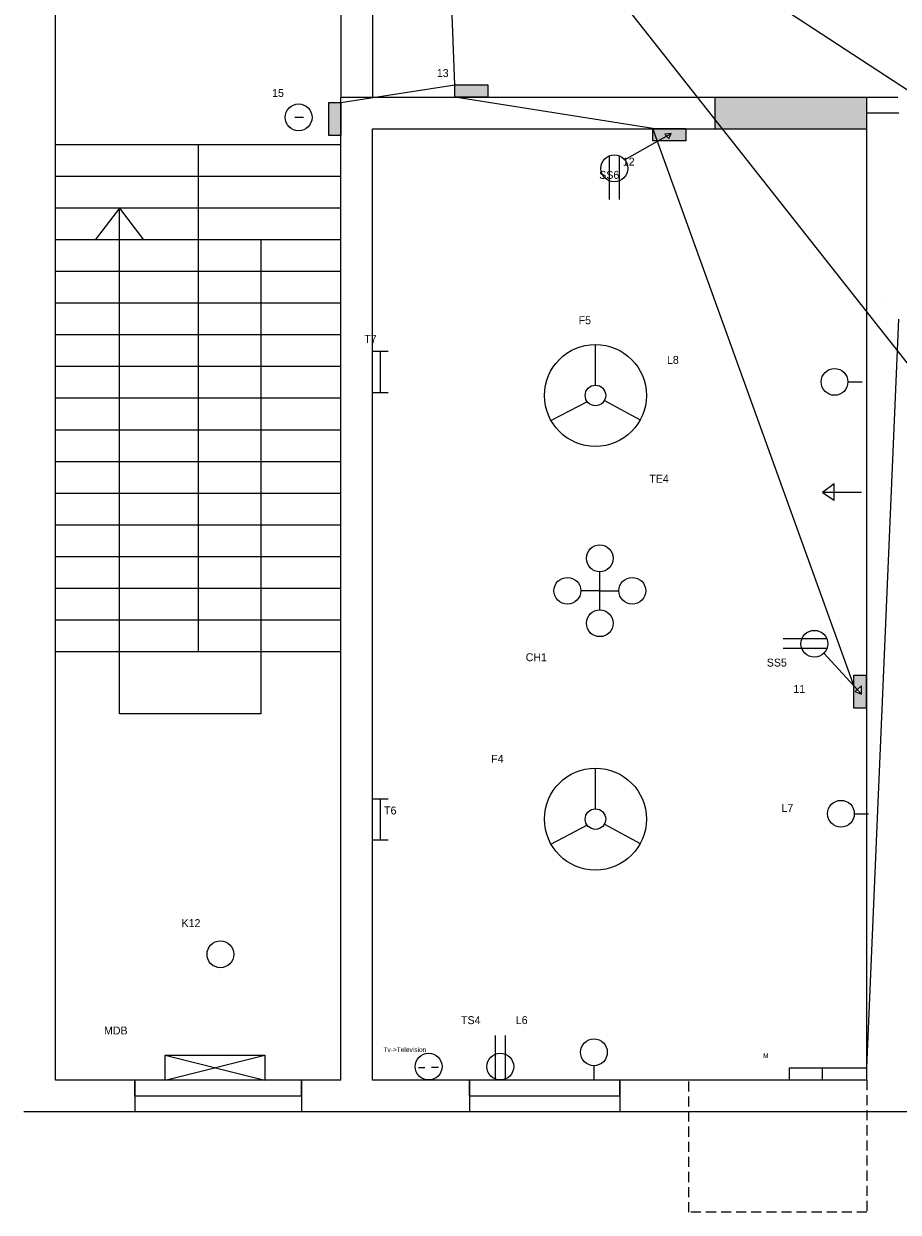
# Model space of a CAD drawing. Header units: inches. Extents: x 382 to 3589, y 252 to 2683.
# Tile 11 of 21: x 1790 to 2065, y 1057 to 1432. Entities that reach past the tile are written whole.
import ezdxf

# ---------------------------------------------------------------- set-up
doc = ezdxf.new("R2010")
doc.units = ezdxf.units.IN
doc.linetypes.add('HIDDEN2', pattern=[4.7625, 3.175, -1.5875])

msp = doc.modelspace()

# ---------------------------------------------------------------- hatches: boundary and pattern name
for color, points in [(5, [(1935.99, 1412.3), (1925.62, 1412.3), (1925.62, 1408.46), (1935.99, 1408.46)]), (5, [(1889.63, 1406.75), (1885.82, 1406.75), (1885.82, 1396.38), (1889.63, 1396.38)]), (2, [(2055.63, 1403.46), (2055.63, 1408.46), (2007.63, 1408.46), (2007.63, 1398.46), (2055.63, 1398.46)]), (5, [(1998.44, 1398.46), (1988.07, 1398.46), (1988.07, 1394.69), (1989.75, 1394.69), (1992.39, 1396.18), (1991.82, 1396.76), (1993.89, 1397.02), (1993.11, 1395.45), (1992.39, 1396.18), (1989.75, 1394.69), (1998.44, 1394.69)]), (5, [(2055.33, 1226.14), (2051.5, 1226.14), (2051.5, 1222.85), (2052.65, 1221.6), (2053.94, 1222.79), (2053.94, 1220.19), (2051.95, 1220.96), (2052.65, 1221.6), (2051.5, 1222.85), (2051.5, 1215.77), (2055.33, 1215.77)])]:
    msp.add_hatch(color=color).paths.add_polyline_path(points)

# ---------------------------------------------------------------- linework, layer by layer
for p, q in [((1799.63, 1403.46), (1799.63, 1519.46)), ((1889.63, 1492.46), (1889.63, 1408.46)), ((1899.63, 1492.46), (1899.63, 1408.46)), ((1889.63, 1098.46), (1889.63, 1408.46)), ((1889.63, 1408.46), (2007.63, 1408.46)), ((2007.63, 1408.46), (2007.63, 1398.46)), ((2007.63, 1408.46), (2065.35, 1408.46)), ((2055.63, 1403.46), (2055.63, 1408.46)), ((1799.63, 1098.46), (1799.63, 1403.46)), ((1875.17, 1402.15), (1877.92, 1402.15)), ((2055.63, 1098.46), (2055.63, 1403.46)), ((2055.63, 1403.46), (2065.63, 1403.46)), ((1899.63, 1098.46), (1899.63, 1398.46)), ((1899.63, 1398.46), (2007.63, 1398.46)), ((2007.63, 1398.46), (2055.63, 1398.46)), ((1979.17, 1388.72), (1993.89, 1397.02)), ((1993.89, 1397.02), (1991.82, 1396.76)), ((1991.82, 1396.76), (1993.11, 1395.45)), ((1993.11, 1395.45), (1993.89, 1397.02)), ((1889.63, 1393.46), (1799.63, 1393.46)), ((1844.63, 1393.46), (1844.63, 1233.46)), ((1974.33, 1389.9), (1974.33, 1376.14)), ((1977.42, 1389.95), (1977.42, 1376.14)), ((1889.63, 1383.46), (1799.63, 1383.46)), ((1889.63, 1373.46), (1799.63, 1373.46)), ((1819.88, 1373.46), (1812.16, 1363.46)), ((1819.88, 1213.95), (1819.88, 1373.46)), ((1819.88, 1373.46), (1827.41, 1363.46)), ((1889.63, 1363.46), (1799.63, 1363.46)), ((1864.38, 1363.46), (1864.38, 1233.46)), ((1889.63, 1353.46), (1799.63, 1353.46)), ((1889.63, 1343.46), (1799.63, 1343.46)), ((2060.63, 1343.46), (2060.63, 1343.46)), ((1889.63, 1333.46), (1799.63, 1333.46)), ((1899.63, 1328.34), (1904.62, 1328.34)), ((1902.07, 1328.34), (1902.07, 1315.33)), ((1969.97, 1317.62), (1969.97, 1330.46)), ((1889.63, 1323.46), (1799.63, 1323.46)), ((2049.62, 1318.65), (2054.14, 1318.65)), ((1889.63, 1313.46), (1799.63, 1313.46)), ((1899.63, 1315.33), (1904.62, 1315.33)), ((1967.38, 1312.4), (1955.97, 1306.43)), ((1972.82, 1312.79), (1984.09, 1306.64)), ((1889.63, 1303.46), (1799.63, 1303.46)), ((1889.63, 1293.46), (1799.63, 1293.46)), ((2045.24, 1286.52), (2041.58, 1283.81)), ((2045.24, 1281.34), (2045.24, 1286.52)), ((1889.63, 1283.46), (1799.63, 1283.46)), ((2053.91, 1283.81), (2041.58, 1283.81)), ((2041.58, 1283.81), (2045.24, 1281.34)), ((1889.63, 1273.46), (1799.63, 1273.46)), ((1889.63, 1263.46), (1799.63, 1263.46)), ((1971.35, 1246.75), (1971.35, 1258.75)), ((1889.63, 1253.46), (1799.63, 1253.46)), ((1971.35, 1252.75), (1965.35, 1252.75)), ((1971.35, 1252.75), (1977.35, 1252.75)), ((1889.63, 1243.46), (1799.63, 1243.46)), ((2042.96, 1237.65), (2029.19, 1237.65)), ((1889.63, 1233.46), (1799.63, 1233.46)), ((1864.38, 1233.46), (1864.38, 1213.95)), ((2043.01, 1234.57), (2029.19, 1234.57)), ((2042.06, 1233.09), (2053.94, 1220.19)), ((2053.94, 1222.79), (2051.95, 1220.96)), ((2053.94, 1220.19), (2053.94, 1222.79)), ((2051.95, 1220.96), (2053.94, 1220.19)), ((1864.38, 1213.95), (1819.88, 1213.95)), ((1969.97, 1184.01), (1969.97, 1196.85)), ((1899.63, 1187.19), (1904.62, 1187.19)), ((1902.07, 1187.2), (1902.07, 1174.19)), ((2051.63, 1182.43), (2056.15, 1182.43)), ((1967.38, 1178.79), (1955.97, 1172.82)), ((1972.82, 1179.18), (1984.09, 1173.03)), ((1899.63, 1174.19), (1904.62, 1174.19)), ((1938.47, 1098.73), (1938.47, 1112.54)), ((1941.56, 1098.78), (1941.56, 1112.54)), ((1834.23, 1106.32), (1865.71, 1098.46)), ((1834.23, 1098.46), (1865.71, 1106.32)), ((1914.16, 1102.44), (1916.17, 1102.44)), ((1918.29, 1102.52), (1920.49, 1102.52)), ((1969.48, 1102.98), (1969.48, 1098.46)), ((1889.63, 1098.46), (1799.63, 1098.46)), ((1824.69, 1093.46), (1824.69, 1098.46)), ((1824.69, 1098.46), (1824.69, 1088.46)), ((1877.29, 1093.46), (1877.29, 1098.46)), ((1877.29, 1098.46), (1877.29, 1088.46)), ((2055.63, 1098.46), (1899.63, 1098.46)), ((1824.69, 1093.46), (1877.29, 1093.46)), ((1894.63, 1088.46), (1789.63, 1088.46)), ((2060.63, 1088.46), (1894.63, 1088.46)), ((2130.63, 1088.46), (2060.63, 1088.46))]:
    msp.add_line(p, q)
at = {"color": 6}
for p, q in [((1925.62, 1412.3), (1921.72, 1510.53)), ((2137.55, 1236.79), (1921.72, 1510.53)), ((2178.63, 1338.46), (1921.72, 1506.61)), ((1889.63, 1406.75), (1925.62, 1412.3)), ((1988.07, 1398.52), (1925.62, 1408.46)), ((2051.5, 1222.85), (1988.07, 1398.52)), ((2055.63, 1102.3), (2065.63, 1338.46)), ((2036.34, 1102.3), (2055.63, 1102.3))]:
    msp.add_line(p, q, dxfattribs=at)
at = {"color": 3}
for p, q in [((1930.2, 1093.46), (1930.2, 1098.46)), ((1930.2, 1098.46), (1930.2, 1088.46)), ((1977.63, 1093.46), (1977.63, 1098.46)), ((1977.63, 1098.46), (1977.63, 1088.46)), ((1930.2, 1093.46), (1977.63, 1093.46))]:
    msp.add_line(p, q, dxfattribs=at)
at = {"linetype": 'HIDDEN2'}
for p, q in [((1999.42, 1056.76), (1999.42, 1098.46)), ((2055.63, 1098.46), (2055.63, 1056.76)), ((2055.63, 1056.76), (1999.42, 1056.76))]:
    msp.add_line(p, q, dxfattribs=at)
for points in [[(1925.62, 1412.3), (1935.99, 1412.3), (1935.99, 1408.46), (1925.62, 1408.46)], [(1889.65, 1406.75), (1889.65, 1396.38), (1885.82, 1396.38), (1885.82, 1406.75)], [(1988.07, 1398.52), (1998.44, 1398.52), (1998.44, 1394.69), (1988.07, 1394.69)], [(2055.33, 1226.14), (2055.33, 1215.77), (2051.5, 1215.77), (2051.5, 1226.14)], [(1834.23, 1106.32), (1865.71, 1106.32), (1865.71, 1098.46), (1834.23, 1098.46)], [(2031.16, 1102.3), (2041.53, 1102.3), (2041.53, 1098.46), (2031.16, 1098.46)]]:
    msp.add_lwpolyline(points, close=True)
for centre, radius in [((1876.34, 1402.06), 4.23), ((1975.93, 1385.99), 4.23), ((1969.97, 1314.36), 16.09), ((2045.39, 1318.65), 4.23), ((1969.97, 1314.36), 3.25), ((1971.35, 1262.99), 4.23), ((1961.12, 1252.75), 4.23), ((1981.59, 1252.75), 4.23), ((1971.35, 1242.52), 4.23), ((2039.04, 1236.05), 4.23), ((1969.97, 1180.75), 16.09), ((2047.4, 1182.43), 4.23), ((1969.97, 1180.75), 3.25), ((1851.67, 1138.12), 4.23), ((1969.48, 1107.21), 4.23), ((1917.35, 1102.7), 4.23), ((1939.95, 1102.7), 4.23)]:
    msp.add_circle(centre, radius)

# ---------------------------------------------------------------- texts
at = {"attachment_point": 1}
for s, insert, char_height, width in [('13', (1919.94, 1417.31), 2.5, 22.4255), ('       \\P\\P        15', (1860.55, 1419.36), 2.5, 33.4413), ('\\P\\P\\P\\P               12\\P       SS6\\P\\P\\P\\P\\P\\P\\P\\P\\P\\P\\PF5                          \\P\\P\\P                              L8\\P\\P\\P\\P\\P\\P\\P\\P\\P                        TE4', (1964.67, 1406.02), 2.5, 90.9619), ('        T7 ', (1889.63, 1333.46), 2.5, 29.7264), ('\\P\\P            CH1', (1936.83, 1241.38), 2.5, 72.3858), ('\\P\\PSS5\\P \\P         11\\P\\P\\P\\P\\P\\P\\P\\P\\P     L7', (2024.02, 1239.7), 2.5, 41.6083), ('\\PF4', (1937.08, 1205.18), 2.5, 52.8807), ('\\P\\P  T6', (1901.44, 1193.06), 2.5, 20.9086), ('K12', (1839.4, 1149.2), 2.5, 28.542), ('TS4            L6', (1927.58, 1118.59), 2.5, 63.2774), ('\\P\\P              MDB', (1801.94, 1123.66), 2.5, 87.6887), ('\\P\\P\\P      Tv->Television', (1899.63, 1116.3), 1.5, 45.8141), ('       \\P    \\P          M', (2017.11, 1111.91), 1.5, 38.5205)]:
    msp.add_mtext(s, dxfattribs=dict(at, insert=insert, char_height=char_height, width=width))

doc.saveas('drawing.dxf')
